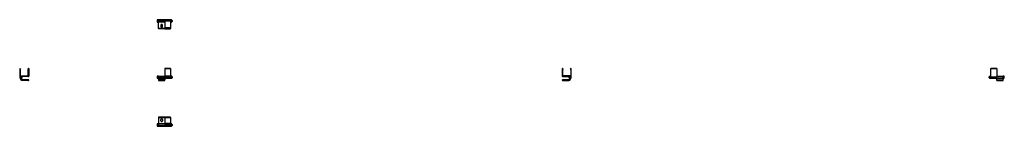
# Model space of a CAD drawing. Header units: millimetres. Extents: x -720 to 2654, y 431 to 795.
import ezdxf

# ---------------------------------------------------------------- set-up
doc = ezdxf.new("R2010")
doc.units = ezdxf.units.MM

# ---------------------------------------------------------------- blocks, each defined once
blk = doc.blocks.new('Drawing View1')
at = {"color": 7, "linetype": 'Continuous', "lineweight": 25}
for p, q in [((-25.9, 5.4), (-26, 5.2)), ((-26, 5.2), (-26, 1.9)), ((-26, 1.9), (-26, -1.8)), ((-25.9, 1.9), (-26, 1.9)), ((-22, 5.4), (-25.9, 5.4)), ((-25.9, 5.4), (-25.9, 1.9)), ((-25.9, 1.9), (-25.9, -2)), ((-25.9, 1.9), (-22, 1.9)), ((0, 5.9), (-22, 5.9)), ((-22, 5.9), (-22, 5.2)), ((0, 5.2), (-22, 5.2)), ((-22, 5.2), (-22, 4.1)), ((-22, 1.9), (-22, 4.1)), ((0, 3.4), (-22, 3.4)), ((-22, -0.7), (-22, 1.9)), ((0, 0), (-22, 0)), ((20, 5.9), (0, 5.9)), ((0, 5.9), (0, 5.7)), ((0, 5.7), (20, 5.7)), ((0, 5.5), (0, 5.7)), ((20, 5.5), (0, 5.5)), ((0, 5.5), (0, 5.4)), ((0, 5.4), (20, 5.4)), ((0, 5.4), (0, 2.5)), ((20, 2.5), (0, 2.5)), ((0, 2.5), (0, 2.2)), ((0, 2.2), (20, 2.2)), ((0, 2.2), (0, -21.4)), ((20, 5.7), (20, 5.9)), ((20, 5.7), (20, 5.5)), ((20, 5.4), (20, 5.5)), ((20, 5.4), (20, 2.5)), ((20.8, 4.9), (20, 4.9)), ((20, 2.2), (20, 2.5)), ((20, 2.2), (20, -21.4)), ((20, 0.4), (20.8, 0.4)), ((23.4, 5.2), (20.8, 5.2)), ((23.4, 5.2), (20.8, 5.2)), ((20.8, 4.1), (20.8, 5.2)), ((20.8, 5.2), (20.8, 5.2)), ((20.8, 4.1), (23.4, 4.1)), ((20.8, 4.1), (20.8, 3.4)), ((23.4, 3.4), (20.8, 3.4)), ((20.8, 3.4), (20.8, 0.7)), ((20.8, 0.7), (23.4, 0.7)), ((20.8, 0.7), (20.8, 0)), ((23.4, 4.6), (23.4, 5.2)), ((23.4, 5.2), (23.4, 5.2)), ((23.6, 4.9), (23.4, 4.9)), ((23.4, 4.1), (23.4, 4.6)), ((23.4, 3.4), (23.4, 4.1)), ((23.4, 2.1), (23.4, 3.4)), ((23.4, 0.7), (23.4, 2.1)), ((23.4, 0), (23.4, 0.7)), ((23.6, 0.4), (23.4, 0.4)), ((23.6, 0.4), (23.6, 4.9)), ((23.6, 0.4), (23.6, 0.4)), ((23.6, -1.5), (23.6, 0.4)), ((25.3, 3.7), (24.8, 3.7)), ((24.8, 0.9), (24.8, 3.7)), ((24.8, 0.9), (24.8, 0.9)), ((24.8, -0.3), (24.8, 0.9)), ((25.5, 3.5), (25.3, 3.7)), ((25.3, -0.3), (25.3, 3.7)), ((25.5, 3.5), (25.5, -0.1)), ((-26, -1.8), (-25.9, -2)), ((-25.9, -2), (-22, -2)), ((-22, -0.7), (-22, -1.8)), ((0, -1.8), (-22, -1.8)), ((-22, -1.8), (-22, -2.6)), ((0, -2.6), (-22, -2.6)), ((-22, -23.8), (-22, -2.6)), ((0, -23.8), (-22, -23.8)), ((-22, -23.8), (-22, -25.1)), ((0, -25.1), (-22, -25.1)), ((-13.6, -12.7), (-13.6, -17.5)), ((-8.4, -17.5), (-8.4, -12.7)), ((20, -21.4), (0, -21.4)), ((0, -21.4), (0, -21.6)), ((0, -21.6), (20, -21.6)), ((0, -21.6), (0, -24.5)), ((20, -24.5), (0, -24.5)), ((0, -24.5), (0, -24.6)), ((0, -24.6), (20, -24.6)), ((0, -24.9), (0, -24.6)), ((20, -24.9), (0, -24.9)), ((0, -24.9), (0, -25.1)), ((0, -25.1), (20, -25.1)), ((20, -1.5), (20.8, -1.5)), ((20, -21.6), (20, -21.4)), ((20, -21.6), (20, -24.5)), ((20, -24.6), (20, -24.5)), ((20, -24.6), (20, -24.9)), ((20, -25.1), (20, -24.9)), ((23.4, 0), (20.8, 0)), ((20.8, 0), (20.8, -1.7)), ((20.8, -1.7), (23.4, -1.7)), ((20.8, -1.7), (20.8, -1.9)), ((20.8, -1.9), (23.4, -1.9)), ((23.4, -0.9), (23.4, 0)), ((23.4, -1.7), (23.4, -0.9)), ((23.4, -1.5), (23.6, -1.5)), ((23.4, -1.9), (23.4, -1.7)), ((24.8, -0.3), (25.3, -0.3)), ((25.3, -0.3), (25.5, -0.1))]:
    blk.add_line(p, q, dxfattribs=at)
at = {"color": 7, "linetype": 'Continuous', "lineweight": 25, "flags": 128}
blk.add_lwpolyline([(23.6, 0.4), (23.8, 0.4), (24, 0.5), (24.2, 0.5), (24.4, 0.5), (24.5, 0.6), (24.6, 0.7), (24.7, 0.7), (24.8, 0.8), (24.8, 0.9)], dxfattribs=at)
at = {"color": 7, "linetype": 'Continuous', "lineweight": 25}
for centre, radius, start, end in [((23.6, 3.7), 1.2, 0, 90), ((-11, -12.7), 2.6, 90, 180), ((-11, -17.5), 2.6, 180, 0), ((-11, -12.7), 2.6, 0, 90), ((23.6, -0.3), 1.2, 270, 0)]:
    blk.add_arc(centre, radius, start, end, dxfattribs=at)
blk = doc.blocks.new('Drawing View2')
at = {"color": 7, "linetype": 'Continuous', "lineweight": 25}
for p, q in [((-25.9, 6.5), (-26, 6.3)), ((-26, 6.3), (-26, -0.7)), ((-22, 6.5), (-25.9, 6.5)), ((-25.9, 6.5), (-25.9, -0.9)), ((-22, 5.6), (-22, 6.5)), ((0, 5.6), (-22, 5.6)), ((-22, 5.6), (-22, 5.2)), ((0, 5.2), (-22, 5.2)), ((-22, 5.2), (-22, 2.8)), ((0, 2.8), (-22, 2.8)), ((-22, 2.8), (-22, -0.8)), ((20, 32.5), (0, 32.5)), ((0, 32.5), (0, 32.3)), ((0, 32.3), (0, 6)), ((0, 32.3), (20, 32.3)), ((20, 6), (0, 6)), ((0, 6), (0, 5)), ((0, 5), (20, 5)), ((0, 4), (0, 5)), ((0, 4), (20, 4)), ((0, 2.8), (0, 4)), ((0, 4), (0, 2.8)), ((20, 2.8), (0, 2.8)), ((0, 2.8), (0, 0.4)), ((0, 2.8), (0, -0.8)), ((20, 0.4), (0, 0.4)), ((0, 0), (20, 0)), ((20, 32.3), (20, 32.5)), ((20, 32.3), (20, 6)), ((20.8, 6), (20, 6)), ((20, 5), (20, 6)), ((20, 5.7), (20.8, 5.7)), ((20, 5), (20, 4)), ((20, 4), (20, 2.8)), ((20, 2.8), (20, 0.4)), ((20, 0.4), (20, 0)), ((23.4, 6.1), (20.8, 6.1)), ((20.8, 6.1), (20.8, 5.8)), ((23.4, 5.8), (20.8, 5.8)), ((20.8, 5.8), (20.8, 3.6)), ((20.8, 3.6), (23.4, 3.6)), ((20.8, 3.6), (20.8, 2.8)), ((23.4, 2.8), (20.8, 2.8)), ((20.8, 0.3), (20.8, 2.8)), ((20.8, 0.3), (23.4, 0.3)), ((20.8, 0.3), (20.8, -0.2)), ((23.4, 5.8), (23.4, 6.1)), ((23.6, 6), (23.4, 6)), ((23.4, 4.7), (23.4, 5.8)), ((23.6, 5.7), (23.4, 5.7)), ((23.4, 3.6), (23.4, 4.7)), ((23.4, 2.8), (23.4, 3.6)), ((23.4, 1.5), (23.4, 2.8)), ((23.4, 0.3), (23.4, 1.5)), ((23.4, -0.2), (23.4, 0.3)), ((23.6, 5.7), (23.6, 6)), ((23.6, 5.7), (23.6, 5.7)), ((23.6, -0.4), (23.6, 5.7)), ((25.3, 4.8), (24.8, 4.8)), ((24.8, 4.6), (24.8, 4.8)), ((24.8, 0.8), (24.8, 4.6)), ((24.8, 0.8), (25.3, 0.8)), ((25.5, 4.6), (25.3, 4.8)), ((25.3, 0.8), (25.3, 4.8)), ((25.3, 0.8), (25.5, 1)), ((25.5, 4.6), (25.5, 1)), ((25.5, 1), (25.5, 1)), ((-26, -0.7), (-25.9, -0.9)), ((-25.9, -0.9), (-26, -0.7)), ((-26, -0.7), (-26, -0.7)), ((-25.9, -0.9), (-22, -0.9)), ((-25.9, -0.9), (-22, -0.9)), ((-25.9, -0.9), (-25.9, -0.9)), ((-22, -0.8), (0, -0.8)), ((-22, -0.8), (-22, -2.5)), ((0, -2.5), (-22, -2.5)), ((-22, -3.5), (-22, -2.5)), ((-22, -3.5), (0, -3.5)), ((-22, -3.5), (-22, -6)), ((0, -6), (-22, -6)), ((-22, -6), (-22, -7.2)), ((0, -7.2), (-22, -7.2)), ((-22, -7.2), (-22, -8.5)), ((-22, -8.5), (0, -8.5)), ((0, -0.8), (0, -2.5)), ((0, -2.5), (0, -3.5)), ((0, -3.5), (0, -6)), ((0, -7.2), (0, -6)), ((0, -8.5), (0, -7.2)), ((20, 0), (20, -0.4)), ((20, -0.4), (20.8, -0.4)), ((23.4, -0.2), (20.8, -0.2)), ((20.8, -0.2), (20.8, -0.5)), ((20.8, -0.5), (23.4, -0.5)), ((20.8, -0.5), (23.4, -0.5)), ((20.8, -0.5), (20.8, -0.5)), ((23.4, -0.4), (23.4, -0.2)), ((23.4, -0.4), (23.6, -0.4)), ((23.4, -0.5), (23.4, -0.4)), ((23.4, -0.5), (23.4, -0.5))]:
    blk.add_line(p, q, dxfattribs=at)
for centre, radius, start, end in [((23.6, 4.8), 1.2, 0, 90), ((23.6, 4.6), 1.15, 2.4595, 92.4507), ((23.6, 0.8), 1.2, 270, 0)]:
    blk.add_arc(centre, radius, start, end, dxfattribs=at)
blk = doc.blocks.new('Drawing View3')
at = {"color": 7, "linetype": 'Continuous', "lineweight": 25}
for p, q in [((-25.9, 1.9), (-26, 1.8)), ((-26, 1.8), (-26, -1.5)), ((-22, 1.9), (-25.9, 1.9)), ((-25.9, 1.9), (-25.9, -1.5)), ((0, 25), (-22, 25)), ((-22, 25), (-22, 23.8)), ((-22, 23.8), (0, 23.8)), ((-22, 23.8), (-22, 2)), ((0, 2), (-22, 2)), ((-22, 2), (-22, -3)), ((-13.6, 12.6), (-13.6, 17.4)), ((-8.4, 17.4), (-8.4, 12.6)), ((20, 25), (0, 25)), ((0, 23.8), (0, 25)), ((0, 24), (20, 24)), ((0, 23.8), (0, 2)), ((20, 3.5), (0, 3.5)), ((20, 2.5), (0, 2.5)), ((0, 2), (0, -3)), ((20, 1.8), (0, 1.8)), ((0, 0), (20, 0)), ((20, 24), (20, 25)), ((20, 24), (20, 3.5)), ((20, 3.5), (20, 2.5)), ((20, 2.5), (20, 1.8)), ((20, 1.8), (20, 0.3)), ((20.8, 1.5), (20, 1.5)), ((20, 0.3), (20, -3)), ((23.4, 1.8), (20.8, 1.8)), ((23.4, 1.8), (20.8, 1.8)), ((20.8, 0.7), (20.8, 1.8)), ((20.8, 1.8), (20.8, 1.8)), ((20.8, 0.7), (23.4, 0.7)), ((20.8, 0.7), (20.8, 0)), ((23.4, 0), (20.8, 0)), ((20.8, 0), (20.8, -2.7)), ((23.4, 1.2), (23.4, 1.8)), ((23.4, 1.8), (23.4, 1.8)), ((23.6, 1.5), (23.4, 1.5)), ((23.4, 0.7), (23.4, 1.2)), ((23.4, 0), (23.4, 0.7)), ((23.4, -1.4), (23.4, 0)), ((23.6, -3), (23.6, 1.5)), ((25.3, 0.3), (24.8, 0.3)), ((24.8, -2.5), (24.8, 0.3)), ((25.5, 0.1), (25.3, 0.3)), ((25.3, -1.6), (25.3, 0.3)), ((25.5, 0.1), (25.5, -1.6)), ((-26, -1.5), (-26, -5.3)), ((-25.9, -1.5), (-26, -1.5)), ((-26, -5.3), (-25.9, -5.4)), ((-25.9, -1.5), (-25.9, -5.4)), ((-25.9, -1.5), (-22, -1.5)), ((-25.9, -5.4), (-22, -5.4)), ((-22, -3), (0, -3)), ((-22, -3), (-22, -3.9)), ((0, -3.9), (-22, -3.9)), ((-22, -3.9), (-22, -6)), ((-22, -6), (0, -6)), ((0, -3), (0, -3.9)), ((20, -3.4), (0, -3.4)), ((0, -3.9), (0, -6)), ((20, -5.3), (0, -5.3)), ((0, -5.3), (0, -6)), ((0, -6), (20, -6)), ((20, -3), (20.8, -3)), ((20, -3), (20, -3.7)), ((20, -3.7), (20, -5.3)), ((20, -4.9), (20.8, -4.9)), ((20, -5.3), (20, -6)), ((20.8, -2.7), (23.4, -2.7)), ((20.8, -2.7), (20.8, -3.5)), ((23.4, -3.5), (20.8, -3.5)), ((20.8, -3.5), (20.8, -5.1)), ((20.8, -5.1), (23.4, -5.1)), ((20.8, -5.1), (20.8, -5.3)), ((20.8, -5.3), (23.4, -5.3)), ((23.4, -2.7), (23.4, -1.4)), ((23.4, -3.5), (23.4, -2.7)), ((23.6, -3), (23.4, -3)), ((23.4, -4.3), (23.4, -3.5)), ((23.4, -5.1), (23.4, -4.3)), ((23.4, -4.9), (23.6, -4.9)), ((23.4, -5.3), (23.4, -5.1)), ((23.6, -3), (23.6, -3)), ((23.6, -4.9), (23.6, -3)), ((24.8, -2.5), (24.8, -2.5)), ((24.8, -3.7), (24.8, -2.5)), ((24.8, -3.7), (25.3, -3.7)), ((25.3, -3.7), (25.3, -1.6)), ((25.3, -3.7), (25.5, -3.5)), ((25.5, -1.6), (25.5, -3.5))]:
    blk.add_line(p, q, dxfattribs=at)
at = {"color": 7, "linetype": 'Continuous', "lineweight": 25, "flags": 128}
blk.add_lwpolyline([(23.6, -3), (23.8, -3), (24, -3), (24.2, -2.9), (24.4, -2.9), (24.5, -2.8), (24.6, -2.8), (24.7, -2.7), (24.8, -2.6), (24.8, -2.5)], dxfattribs=at)
at = {"color": 7, "linetype": 'Continuous', "lineweight": 25}
for centre, radius, start, end in [((-11, 17.4), 2.6, 0, 180), ((-11, 12.6), 2.6, 180, 270), ((-11, 12.6), 2.6, 270, 0), ((23.6, 0.3), 1.2, 0, 90), ((23.6, -3.7), 1.2, 270, 0)]:
    blk.add_arc(centre, radius, start, end, dxfattribs=at)
blk = doc.blocks.new('Drawing View4')
at = {"color": 7, "linetype": 'Continuous', "lineweight": 25}
for p, q in [((-3.7, 2.3), (-3.7, -27.2)), ((-3.2, 2.5), (-3.5, 2.5)), ((-3.1, 2.5), (-0.2, 0.8)), ((0, 0), (0, 0.4)), ((23.6, 0.4), (23.6, 0)), ((23.9, 0.8), (26.7, 2.5)), ((27.1, 2.5), (26.8, 2.5)), ((27.3, 2.3), (27.3, -24)), ((-1.9, -0.6), (-1.9, -22)), ((-1.5, -0.2), (-0.2, -0.2)), ((-1.4, -22.5), (25, -22.5)), ((-0.7, -32.6), (-0.7, -33.5)), ((0.3, -23.6), (0.3, -23.7)), ((0.4, -25.3), (0.6, -27.2)), ((0.7, -29.1), (0.6, -27.2)), ((0.8, -30.9), (0.8, -30.7)), ((1.8, -33.5), (1.8, -32.6)), ((4.8, -27.2), (4.8, -26)), ((26.3, -25), (5.8, -25)), ((23.8, -0.2), (25.1, -0.2)), ((25.5, -22), (25.5, -0.6)), ((26.1, -36), (4.3, -36)), ((26.1, -38.5), (4.3, -38.5))]:
    blk.add_line(p, q, dxfattribs=at)
for centre, radius, start, end in [((-3.5, 2.3), 0.2, 90, 180), ((-3.2, 2.3), 0.2, 60, 90), ((-0.5, 0.4), 0.5, 0, 60), ((-0.2, 0), 0.2, 270, 0), ((24.1, 0.4), 0.5, 120, 180), ((23.8, 0), 0.2, 180, 270), ((26.8, 2.3), 0.2, 90, 120), ((27.1, 2.3), 0.2, 360, 90), ((0.6, -27.2), 4.25, 145.8523, 238.6683), ((0.6, -27.2), 4.25, 180, 213.7666), ((0.6, -27.2), 3.67, 93.9357, 273.9357), ((0.6, -27.2), 3.53, 93.9357, 273.9357), ((-2.1, -25.4), 1, 72.7936, 145.4918), ((-1.5, -0.6), 0.4, 90, 180), ((-1.4, -22), 0.5, 180, 270), ((-2.7, -32.6), 2, 0, 58.666), ((0.6, -27.2), 1.91, 153.9384, 213.9357), ((0.6, -27.2), 1.91, 93.9357, 153.9384), ((0.6, -27.2), 1.91, 213.9357, 273.9357), ((4.3, -33.5), 5, 180, 270), ((0.6, -27.2), 3.67, 273.9357, 93.9357), ((0.6, -27.2), 3.53, 273.9357, 93.9357), ((0.6, -27.2), 1.91, 33.9357, 93.9357), ((0.6, -27.2), 1.91, 273.9357, 333.9357), ((3.8, -32.6), 2, 121.334, 180), ((4.3, -33.5), 2.5, 180, 270), ((0.6, -27.2), 1.91, 333.9357, 33.9357), ((0.6, -27.2), 4.25, 301.3317, 0), ((3.2, -25.4), 1, 34.5082, 107.2064), ((0.6, -27.2), 4.25, 0, 34.1477), ((0.6, -27.2), 4.25, 326.2334, 0), ((5.8, -26), 1, 90, 180), ((25, -22), 0.5, 270, 0), ((25.1, -0.6), 0.4, 0, 90), ((26.3, -24), 1, 270, 0), ((26.1, -37.3), 1.25, 0, 90), ((26.1, -37.3), 1.25, 270, 0)]:
    blk.add_arc(centre, radius, start, end, dxfattribs=at)
for points, knots in [([(0.4, -25.3), (0.3, -25.4), (0, -25.6), (-0.4, -25.8), (-0.8, -26.1), (-1, -26.3), (-1.2, -26.4)], [0, 0, 0, 0, 0.2572546, 0.5000177, 0.7428011, 1, 1, 1, 1]), ([(-1.2, -26.4), (-1.2, -26.5), (-1.1, -26.9), (-1.1, -27.3), (-1.1, -27.8), (-1, -28.1), (-1, -28.3)], [0, 0, 0, 0, 0.257245, 0.500017, 0.742809, 1, 1, 1, 1]), ([(-1, -28.3), (-0.9, -28.4), (-0.6, -28.5), (-0.2, -28.7), (0.3, -28.9), (0.5, -29.1), (0.7, -29.1)], [0, 0, 0, 0, 0.2572237, 0.4999782, 0.7427785, 1, 1, 1, 1]), ([(2.1, -26.1), (2, -26.1), (1.7, -25.9), (1.3, -25.7), (0.8, -25.5), (0.6, -25.4), (0.4, -25.3)], [0, 0, 0, 0, 0.2572237, 0.4999782, 0.7427785, 1, 1, 1, 1]), ([(0.7, -29.1), (0.8, -29), (1.1, -28.9), (1.5, -28.6), (1.9, -28.3), (2.1, -28.1), (2.3, -28.1)], [0, 0, 0, 0, 0.257224, 0.499978, 0.742779, 1, 1, 1, 1]), ([(2.3, -28.1), (2.3, -27.9), (2.2, -27.6), (2.2, -27.1), (2.2, -26.6), (2.1, -26.3), (2.1, -26.1)], [0, 0, 0, 0, 0.2572237, 0.4999782, 0.7427785, 1, 1, 1, 1])]:
    blk.add_open_spline(points, degree=3, knots=knots, dxfattribs=at)
blk = doc.blocks.new('Drawing View5')
at = {"color": 7, "linetype": 'Continuous', "lineweight": 25}
for p, q in [((-30.3, 0), (-30.6, 0)), ((0, 0), (-0.3, 0)), ((-30.8, -0.2), (-30.8, -26.5)), ((-27.3, -1.7), (-30.2, 0)), ((-29.8, -27.5), (-9.3, -27.5)), ((-29, -24.5), (-29, -3.1)), ((-28.6, -2.7), (-27.3, -2.7)), ((-2.1, -25), (-28.5, -25)), ((-27.1, -2.5), (-27.1, -2.1)), ((-8.3, -28.5), (-8.3, -29.7)), ((-7, -31), (-7.5, -29.7)), ((-7.4, -28.9), (-6.6, -27.8)), ((-6.4, -32.3), (-7, -31)), ((-6.6, -27.8), (-5.8, -26.7)), ((-4.4, -32.9), (-5.8, -32.7)), ((-5.3, -26.8), (-4.8, -27.9)), ((-5.1, -26.4), (-3.7, -26.5)), ((-3, -33.1), (-4.4, -32.9)), ((-3.7, -26.5), (-2.3, -26.7)), ((-3.5, -2.1), (-3.5, -2.5)), ((-3.3, -2.7), (-2, -2.7)), ((-2.8, -32.7), (-3.3, -31.6)), ((-0.4, 0), (-3.2, -1.7)), ((-1.5, -31.6), (-2.3, -32.7)), ((-1.7, -27.2), (-1.1, -28.4)), ((-1.6, -3.1), (-1.6, -24.5)), ((-0.7, -30.5), (-1.5, -31.6)), ((-1.1, -28.4), (-0.6, -29.7)), ((0.2, -29.7), (0.2, -0.2)), ((-7.8, -38.5), (-29.6, -38.5)), ((-29.6, -41), (-7.8, -41)), ((-5.3, -35.1), (-5.3, -36)), ((-2.8, -36), (-2.8, -35.1))]:
    blk.add_line(p, q, dxfattribs=at)
for radius in [2, 1.8]:
    blk.add_circle((-4.1, -29.7), radius, dxfattribs=at)
for centre, radius, start, end in [((-30.6, -0.2), 0.2, 90, 180), ((-30.3, -0.2), 0.2, 60, 90), ((-0.3, -0.2), 0.2, 90, 120), ((0, -0.2), 0.2, 360, 90), ((-29.8, -26.5), 1, 180, 270), ((-28.6, -3.1), 0.4, 90, 180), ((-28.5, -24.5), 0.5, 180, 270), ((-27.6, -2.1), 0.5, 0, 60), ((-27.3, -2.5), 0.2, 270, 0), ((-9.3, -28.5), 1, 0, 90), ((-4.1, -29.7), 4.25, 180, 213.7666), ((-6.8, -29.4), 0.8, 143.3973, 203.3973), ((-6.8, -31.5), 0.989, 213.7666, 295.1699), ((-4.1, -29.7), 4.25, 213.8917, 238.6683), ((-4.1, -29.7), 3.2, 113.3973, 293.1065), ((-5.7, -31.9), 0.8, 203.3973, 263.3973), ((-7.3, -35.1), 2, 0, 58.666), ((-5.2, -27.2), 0.8, 83.3973, 143.3973), ((-4.1, -29.7), 3.2, 293.3973, 113.1065), ((-4.1, -29.7), 3.2, 113.1065, 113.3973), ((-3, -2.1), 0.5, 120, 180), ((-3.3, -2.5), 0.2, 180, 270), ((-2.9, -32.3), 0.8, 263.3973, 323.3973), ((-4.1, -29.7), 3.2, 293.1065, 293.3973), ((-0.8, -35.1), 2, 121.334, 180), ((-2.4, -27.5), 0.8, 23.3973, 83.3973), ((-2.1, -24.5), 0.5, 270, 0), ((-2, -3.1), 0.4, 0, 90), ((-1.3, -31.5), 0.989, 230.093, 326.2334), ((-4.1, -29.7), 4.25, 301.3317, 326.1083), ((-1.3, -30), 0.8, 323.3973, 23.3973), ((-4.1, -29.7), 4.25, 326.2334, 0), ((-29.6, -39.8), 1.25, 90, 180), ((-29.6, -39.8), 1.25, 180, 270), ((-7.8, -36), 2.5, 270, 0), ((-7.8, -36), 5, 270, 0)]:
    blk.add_arc(centre, radius, start, end, dxfattribs=at)
blk = doc.blocks.new('Drawing View6')
at = {"color": 7, "linetype": 'Continuous', "lineweight": 25}
for p, q in [((-5.3, 4.8), (-5.5, 4.6)), ((-5.5, 1), (-5.5, 4.6)), ((-5.5, 1), (-5.3, 0.8)), ((-4.8, 4.8), (-5.3, 4.8)), ((-5.3, 4.8), (-5.3, 0.8)), ((-5.3, 0.8), (-4.8, 0.8)), ((-4.8, 4.8), (-4.8, 1)), ((-4.8, 1), (-4.8, 0.8)), ((-3.4, 6), (-3.6, 6)), ((-3.6, 6), (-3.6, -0.1)), ((-0.8, 6.1), (-3.4, 6.1)), ((-0.8, 6.1), (-3.4, 6.1)), ((-3.4, 6.1), (-3.4, 6)), ((-3.4, 6.1), (-3.4, 6.1)), ((-3.4, 6), (-3.4, 5.8)), ((-3.4, 5.8), (-0.8, 5.8)), ((-3.4, 5.8), (-3.4, 5.3)), ((-3.4, 5.3), (-3.4, 4.1)), ((-0.8, 5.3), (-3.4, 5.3)), ((-3.4, 4.1), (-3.4, 2.8)), ((-3.4, 2.8), (-0.8, 2.8)), ((-3.4, 2.8), (-3.4, 2)), ((-0.8, 2), (-3.4, 2)), ((-3.4, 2), (-3.4, 0.9)), ((-3.4, 0.9), (-3.4, -0.2)), ((-0.8, 5.8), (-0.8, 6.1)), ((-0.8, 6.1), (-0.8, 6.1)), ((0, 6), (-0.8, 6)), ((-0.8, 5.3), (-0.8, 5.8)), ((-0.8, 5.3), (-0.8, 2.8)), ((-0.8, 2), (-0.8, 2.8)), ((-0.8, -0.2), (-0.8, 2)), ((0, 32.5), (0, 32.3)), ((20, 32.5), (0, 32.5)), ((0, 32.3), (20, 32.3)), ((0, 2.8), (0, 32.3)), ((20, 2.8), (0, 2.8)), ((0, 0.4), (0, 2.8)), ((0, 0.4), (20, 0.4)), ((0, 0), (0, 0.4)), ((0, 0), (20, 0)), ((20, 32.3), (20, 32.5)), ((20, 32.3), (20, 2.8)), ((42, 5.6), (20, 5.6)), ((20, 5.2), (42, 5.2)), ((20, -0.8), (20, 5.2)), ((20, 0.4), (20, 2.8)), ((45.9, 6.5), (42, 6.5)), ((45.9, 6.5), (42, 6.5)), ((42, 6.5), (42, 5.6)), ((42, 6.5), (42, 6.5)), ((42, 5.2), (42, 5.6)), ((42, -0.8), (42, 5.2)), ((46, 6.3), (45.9, 6.5)), ((45.9, -0.9), (45.9, 6.5)), ((45.9, 6.5), (46, 6.3)), ((45.9, 6.5), (45.9, 6.5)), ((46, -0.7), (46, 6.3)), ((46, 6.3), (46, 6.3)), ((-3.6, -0.1), (-3.4, -0.1)), ((-3.6, -0.1), (-3.6, -0.1)), ((-3.6, -0.1), (-3.6, -0.4)), ((-3.6, -0.4), (-3.4, -0.4)), ((-3.4, -0.2), (-0.8, -0.2)), ((-3.4, -0.2), (-3.4, -0.5)), ((-3.4, -0.5), (-0.8, -0.5)), ((0, -0.1), (-0.8, -0.1)), ((-0.8, -0.5), (-0.8, -0.2)), ((-0.8, -0.4), (0, -0.4)), ((0, -0.1), (0, 0)), ((0, -0.4), (0, -0.1)), ((20, -0.8), (42, -0.8)), ((20, -2.5), (20, -0.8)), ((42, -2.5), (20, -2.5)), ((20, -3.5), (20, -2.5)), ((42, -3.5), (20, -3.5)), ((20, -8.5), (20, -3.5)), ((20, -8.5), (42, -8.5)), ((42, -2.5), (42, -0.8)), ((42, -0.9), (45.9, -0.9)), ((42, -2.5), (42, -3.5)), ((42, -8.5), (42, -3.5)), ((45.9, -0.9), (46, -0.7))]:
    blk.add_line(p, q, dxfattribs=at)
for centre, radius, start, end in [((-3.6, 4.8), 1.2, 90, 180), ((-3.6, 1), 1.15, 182.4595, 272.4507), ((-3.6, 0.8), 1.2, 180, 270)]:
    blk.add_arc(centre, radius, start, end, dxfattribs=at)

msp = doc.modelspace()

# ---------------------------------------------------------------- block references
at = {"color": 7, "linetype": 'Continuous', "lineweight": 25}
for name, p in [('Drawing View1', (-223, 789.2)), ('Drawing View4', (-716.5, 625.8)), ('Drawing View2', (-223, 595.8)), ('Drawing View5', (1170.1, 628.3)), ('Drawing View6', (2608.5, 595.8)), ('Drawing View3', (-223, 436.9))]:
    msp.add_blockref(name, p, dxfattribs=at)

doc.saveas('drawing.dxf')
